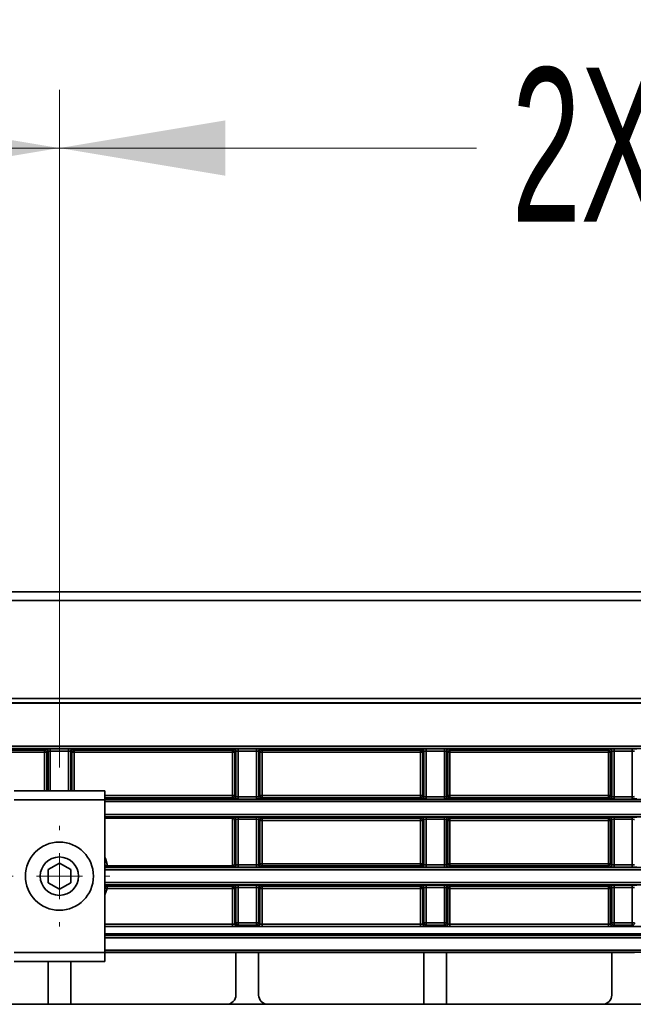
# Model space of a CAD drawing. Header units: millimetres. Extents: x 0 to 1118, y 0 to 864.
# Tile 68 of 250: x 148 to 165, y 493 to 521. Entities that reach past the tile are written whole.
import ezdxf

# ---------------------------------------------------------------- set-up
doc = ezdxf.new("R2010")
doc.units = ezdxf.units.MM
doc.styles.add('SLDTEXTSTYLE0', font='TXT', dxfattribs={"width": 0.605})
doc.dimstyles.new('SLDDIMSTYLE3', dxfattribs={"dimtxt": 4.233333, "dimasz": 4.572, "dimexe": 0, "dimexo": 0.0625, "dimgap": 1.058333, "dimtad": 0, "dimtih": 1, "dimtoh": 1, "dimdec": 1, "dimlfac": 4, "dimrnd": 1e-09, "dimzin": 4, "dimdsep": 46, "dimtxsty": 'SLDTEXTSTYLE0', "dimsah": 1, "dimcen": 0.09, "dimadec": 0, "dimazin": 1, "dimtfac": 1, "dimtofl": 0, "dimtmove": 0, "dimatfit": 3, "dimfxl": 1, "dimfrac": 2, "dimtolj": 1, "dimtzin": 12, "dimarcsym": 0})
doc.dimstyles.new('SLDDIMSTYLE5', dxfattribs={"dimtxt": 4.233333, "dimasz": 4.572, "dimexe": 0, "dimexo": 0.0625, "dimgap": 1.058333, "dimtad": 0, "dimtih": 1, "dimtoh": 1, "dimdec": 1, "dimlfac": 4, "dimrnd": 1e-09, "dimzin": 12, "dimdsep": 46, "dimtxsty": 'SLDTEXTSTYLE0', "dimsah": 1, "dimcen": 0.09, "dimadec": 0, "dimazin": 3, "dimtfac": 1, "dimtofl": 0, "dimtmove": 0, "dimatfit": 3, "dimfxl": 1, "dimfrac": 2, "dimtolj": 1, "dimtzin": 12, "dimarcsym": 0})

# ---------------------------------------------------------------- blocks, each defined once
blk = doc.blocks.new('_D_12')
at = {"color": 7, "linetype": 'Continuous', "lineweight": 0}
for p, q in [((156.168, 534.567), (154.713, 534.567)), ((154.713, 534.567), (154.713, 528.07)), ((167.486, 534.567), (168.942, 534.567)), ((168.942, 534.567), (168.942, 528.07)), ((77.298, 503.387), (77.298, 532.919)), ((231.805, 451.829), (231.805, 532.919)), ((77.298, 531.319), (137.737, 531.319)), ((231.805, 531.319), (171.366, 531.319)), ((154.713, 528.07), (156.168, 528.07)), ((168.942, 528.07), (167.486, 528.07))]:
    blk.add_line(p, q, dxfattribs=at)
at = {"color": 7, "linetype": 'Continuous', "lineweight": 18}
for points in [[(77.298, 531.319), (81.87, 530.557), (81.87, 532.081)], [(231.805, 531.319), (227.233, 532.081), (227.233, 530.557)]]:
    blk.add_solid(points, dxfattribs=at)
at = {"color": 7, "linetype": 'Continuous', "lineweight": 18, "char_height": 4.2333, "attachment_point": 1, "style": 'SLDTEXTSTYLE0'}
for s, insert in [('618.0', (138.706, 533.527)), ('24.3', (156.168, 533.527))]:
    blk.add_mtext(s, dxfattribs=dict(at, insert=insert))
blk = doc.blocks.new('_D_14')
at = {"color": 7, "linetype": 'Continuous', "lineweight": 0}
for p, q in [((125.293, 520.31), (123.838, 520.31)), ((123.838, 520.31), (123.838, 513.813)), ((133.378, 520.31), (134.833, 520.31)), ((134.833, 520.31), (134.833, 513.813)), ((86.644, 500.01), (86.644, 518.662)), ((148.744, 500.01), (148.744, 518.662)), ((86.644, 517.061), (98.13, 517.061)), ((148.744, 517.061), (137.257, 517.061)), ((123.838, 513.813), (125.293, 513.813)), ((134.833, 513.813), (133.378, 513.813))]:
    blk.add_line(p, q, dxfattribs=at)
at = {"color": 7, "linetype": 'Continuous', "lineweight": 18}
for points in [[(86.644, 517.061), (91.216, 516.299), (91.216, 517.823)], [(148.744, 517.061), (144.172, 517.823), (144.172, 516.299)]]:
    blk.add_solid(points, dxfattribs=at)
at = {"color": 7, "linetype": 'Continuous', "lineweight": 18, "char_height": 4.2333, "attachment_point": 1, "style": 'SLDTEXTSTYLE0'}
for s, insert in [('2X', (99.099, 519.27)), ('248.4', (107.831, 519.27)), ('9.8', (125.293, 519.27))]:
    blk.add_mtext(s, dxfattribs=dict(at, insert=insert))
blk = doc.blocks.new('_D_15')
at = {"color": 7, "linetype": 'Continuous', "lineweight": 0}
for p, q in [((187.393, 520.31), (185.938, 520.31)), ((185.938, 520.31), (185.938, 513.813)), ((195.478, 520.31), (196.933, 520.31)), ((196.933, 520.31), (196.933, 513.813)), ((148.744, 500.01), (148.744, 518.662)), ((210.844, 500.01), (210.844, 518.662)), ((148.744, 517.061), (160.23, 517.061)), ((210.844, 517.061), (199.357, 517.061)), ((185.938, 513.813), (187.393, 513.813)), ((196.933, 513.813), (195.478, 513.813))]:
    blk.add_line(p, q, dxfattribs=at)
at = {"color": 7, "linetype": 'Continuous', "lineweight": 18}
for points in [[(148.744, 517.061), (153.316, 516.299), (153.316, 517.823)], [(210.844, 517.061), (206.272, 517.823), (206.272, 516.299)]]:
    blk.add_solid(points, dxfattribs=at)
at = {"color": 7, "linetype": 'Continuous', "lineweight": 18, "char_height": 4.2333, "attachment_point": 1, "style": 'SLDTEXTSTYLE0'}
for s, insert in [('2X', (161.199, 519.27)), ('248.4', (169.931, 519.27)), ('9.8', (187.393, 519.27))]:
    blk.add_mtext(s, dxfattribs=dict(at, insert=insert))
blk = doc.blocks.new('SW_CENTERMARKSYMBOL_2')
at = {"color": 0, "linetype": 'Continuous', "lineweight": 18}
for p, q in [((0, 1.27), (0, 1.385)), ((0, 0), (0, 0.635)), ((-1.27, 0), (-1.385, 0)), ((0, 0), (-0.635, 0)), ((0, 0), (0, -0.635)), ((0, 0), (0.635, 0)), ((1.27, 0), (1.385, 0)), ((0, -1.27), (0, -1.385))]:
    blk.add_line(p, q, dxfattribs=at)

msp = doc.modelspace()

# ---------------------------------------------------------------- linework, layer by layer
at = {"color": 7, "linetype": 'Continuous', "lineweight": 35}
for p, q in [((83.548, 504.849), (213.163, 504.849)), ((213.17, 504.608), (83.548, 504.608)), ((83.548, 501.912), (213.173, 501.912)), ((212.875, 501.794), (83.548, 501.794)), ((83.548, 501.787), (212.854, 501.787)), ((83.548, 500.598), (212.854, 500.598)), ((212.857, 500.536), (83.548, 500.536)), ((143.975, 500.494), (148.338, 500.494)), ((148.338, 500.494), (148.368, 500.524)), ((148.338, 500.494), (148.338, 500.432)), ((148.493, 500.526), (148.995, 500.526)), ((148.493, 500.463), (148.493, 500.526)), ((148.995, 500.463), (148.995, 500.526)), ((149.12, 500.524), (149.15, 500.494)), ((149.15, 500.494), (153.513, 500.494)), ((149.15, 500.494), (149.15, 500.432)), ((153.513, 500.494), (153.543, 500.524)), ((153.513, 500.494), (153.513, 500.432)), ((153.668, 500.526), (154.17, 500.526)), ((153.668, 500.463), (153.668, 500.526)), ((154.17, 500.463), (154.17, 500.526)), ((154.295, 500.524), (154.325, 500.494)), ((154.325, 500.494), (158.688, 500.494)), ((154.325, 500.494), (154.325, 500.432)), ((158.688, 500.494), (158.718, 500.524)), ((158.688, 500.494), (158.688, 500.432)), ((158.843, 500.526), (159.345, 500.526)), ((158.843, 500.463), (158.843, 500.526)), ((159.345, 500.463), (159.345, 500.526)), ((159.47, 500.524), (159.5, 500.494)), ((159.5, 500.494), (163.863, 500.494)), ((159.5, 500.494), (159.5, 500.432)), ((163.863, 500.494), (163.893, 500.524)), ((163.863, 500.494), (163.863, 500.432)), ((164.018, 500.526), (164.52, 500.526)), ((164.018, 500.463), (164.018, 500.526)), ((164.52, 500.463), (164.52, 500.526)), ((148.338, 500.432), (143.975, 500.432)), ((148.4, 500.432), (148.338, 500.432)), ((148.338, 499.374), (148.338, 500.432)), ((148.43, 500.461), (148.4, 500.432)), ((148.4, 500.432), (148.4, 499.374)), ((148.43, 499.374), (148.43, 500.461)), ((148.995, 500.463), (148.493, 500.463)), ((148.493, 500.463), (148.493, 499.374)), ((148.995, 499.374), (148.995, 500.463)), ((149.087, 500.432), (149.057, 500.461)), ((149.057, 500.461), (149.057, 499.374)), ((149.15, 500.432), (149.087, 500.432)), ((149.087, 499.374), (149.087, 500.432)), ((153.513, 500.432), (149.15, 500.432)), ((149.15, 500.432), (149.15, 499.374)), ((153.575, 500.432), (153.513, 500.432)), ((153.513, 499.242), (153.513, 500.432)), ((153.605, 500.461), (153.575, 500.432)), ((153.575, 500.432), (153.575, 499.242)), ((153.605, 499.212), (153.605, 500.461)), ((154.17, 500.463), (153.668, 500.463)), ((153.668, 500.463), (153.668, 499.21)), ((154.17, 499.21), (154.17, 500.463)), ((154.232, 500.461), (154.232, 499.212)), ((154.262, 500.432), (154.232, 500.461)), ((154.262, 499.242), (154.262, 500.432)), ((154.325, 500.432), (154.262, 500.432)), ((158.688, 500.432), (154.325, 500.432)), ((154.325, 500.432), (154.325, 499.242)), ((158.688, 499.242), (158.688, 500.432)), ((158.75, 500.432), (158.688, 500.432)), ((158.78, 500.461), (158.75, 500.432)), ((158.75, 500.432), (158.75, 499.242)), ((158.78, 499.212), (158.78, 500.461)), ((159.345, 500.463), (158.843, 500.463)), ((158.843, 500.463), (158.843, 499.21)), ((159.345, 499.21), (159.345, 500.463)), ((159.407, 500.461), (159.407, 499.212)), ((159.437, 500.432), (159.407, 500.461)), ((159.437, 499.242), (159.437, 500.432)), ((159.5, 500.432), (159.437, 500.432)), ((163.863, 500.432), (159.5, 500.432)), ((159.5, 500.432), (159.5, 499.242)), ((163.863, 499.242), (163.863, 500.432)), ((163.925, 500.432), (163.863, 500.432)), ((163.955, 500.461), (163.925, 500.432)), ((163.925, 500.432), (163.925, 499.242)), ((163.955, 499.212), (163.955, 500.461)), ((164.52, 500.463), (164.018, 500.463)), ((164.018, 500.463), (164.018, 499.21)), ((164.52, 499.21), (164.52, 500.463)), ((149.994, 499.374), (147.494, 499.374)), ((149.994, 499.124), (147.494, 499.124)), ((149.994, 499.374), (149.994, 499.124)), ((149.994, 499.242), (153.513, 499.242)), ((153.513, 499.179), (149.994, 499.179)), ((149.994, 499.138), (174.463, 499.138)), ((149.994, 499.124), (149.994, 494.924)), ((153.513, 499.179), (153.513, 499.242)), ((153.513, 499.242), (153.575, 499.242)), ((153.543, 499.15), (153.513, 499.179)), ((153.575, 499.242), (153.605, 499.212)), ((153.668, 499.21), (153.668, 499.147)), ((153.668, 499.21), (154.17, 499.21)), ((154.17, 499.147), (153.668, 499.147)), ((154.17, 499.147), (154.17, 499.21)), ((154.232, 499.212), (154.262, 499.242)), ((154.262, 499.242), (154.325, 499.242)), ((154.325, 499.179), (154.295, 499.15)), ((154.325, 499.179), (154.325, 499.242)), ((154.325, 499.242), (158.688, 499.242)), ((158.688, 499.179), (154.325, 499.179)), ((158.688, 499.179), (158.688, 499.242)), ((158.688, 499.242), (158.75, 499.242)), ((158.718, 499.15), (158.688, 499.179)), ((158.75, 499.242), (158.78, 499.212)), ((158.843, 499.21), (158.843, 499.147)), ((158.843, 499.21), (159.345, 499.21)), ((159.345, 499.147), (158.843, 499.147)), ((159.345, 499.147), (159.345, 499.21)), ((159.407, 499.212), (159.437, 499.242)), ((159.437, 499.242), (159.5, 499.242)), ((159.5, 499.179), (159.47, 499.15)), ((159.5, 499.242), (163.863, 499.242)), ((159.5, 499.179), (159.5, 499.242)), ((163.863, 499.179), (159.5, 499.179)), ((163.863, 499.179), (163.863, 499.242)), ((163.863, 499.242), (163.925, 499.242)), ((163.893, 499.15), (163.863, 499.179)), ((163.925, 499.242), (163.955, 499.212)), ((164.018, 499.21), (164.018, 499.147)), ((164.018, 499.21), (164.52, 499.21)), ((164.52, 499.147), (164.018, 499.147)), ((164.52, 499.147), (164.52, 499.21)), ((174.463, 499.075), (149.994, 499.075)), ((149.994, 498.723), (174.463, 498.723)), ((174.463, 498.661), (149.994, 498.661)), ((149.994, 498.618), (153.512, 498.618)), ((153.512, 498.618), (153.543, 498.649)), ((153.513, 497.305), (153.513, 498.618)), ((153.605, 498.586), (153.575, 498.557)), ((153.605, 497.337), (153.605, 498.586)), ((153.668, 498.651), (154.17, 498.651)), ((153.668, 498.588), (153.668, 498.651)), ((154.17, 498.588), (153.668, 498.588)), ((153.668, 498.588), (153.668, 497.335)), ((154.17, 498.588), (154.17, 498.651)), ((154.17, 497.335), (154.17, 498.588)), ((154.232, 498.586), (154.232, 497.337)), ((154.262, 498.557), (154.232, 498.586)), ((154.295, 498.649), (154.325, 498.619)), ((154.325, 498.619), (158.688, 498.619)), ((154.325, 498.619), (154.325, 498.557)), ((158.688, 498.619), (158.718, 498.649)), ((158.688, 498.619), (158.688, 498.557)), ((158.78, 498.586), (158.75, 498.557)), ((158.78, 497.337), (158.78, 498.586)), ((158.843, 498.651), (159.345, 498.651)), ((158.843, 498.588), (158.843, 498.651)), ((159.345, 498.588), (158.843, 498.588)), ((158.843, 498.588), (158.843, 497.335)), ((159.345, 498.588), (159.345, 498.651)), ((159.345, 497.335), (159.345, 498.588)), ((159.407, 498.586), (159.407, 497.337)), ((159.437, 498.557), (159.407, 498.586)), ((159.47, 498.649), (159.5, 498.619)), ((159.5, 498.619), (163.863, 498.619)), ((159.5, 498.619), (159.5, 498.557)), ((163.863, 498.619), (163.893, 498.649)), ((163.863, 498.619), (163.863, 498.557)), ((163.955, 498.586), (163.925, 498.557)), ((163.955, 497.337), (163.955, 498.586)), ((164.018, 498.651), (164.52, 498.651)), ((164.018, 498.588), (164.018, 498.651)), ((164.52, 498.588), (164.018, 498.588)), ((164.018, 498.588), (164.018, 497.335)), ((164.52, 498.588), (164.52, 498.651)), ((164.52, 497.335), (164.52, 498.588)), ((153.575, 498.557), (153.575, 497.367)), ((154.262, 497.367), (154.262, 498.557)), ((154.325, 498.557), (154.262, 498.557)), ((158.688, 498.557), (154.325, 498.557)), ((154.325, 498.557), (154.325, 497.367)), ((158.688, 497.367), (158.688, 498.557)), ((158.75, 498.557), (158.688, 498.557)), ((158.75, 498.557), (158.75, 497.367)), ((159.437, 497.367), (159.437, 498.557)), ((159.5, 498.557), (159.437, 498.557)), ((163.863, 498.557), (159.5, 498.557)), ((159.5, 498.557), (159.5, 497.367)), ((163.925, 498.557), (163.863, 498.557)), ((163.863, 497.367), (163.863, 498.557)), ((163.925, 498.557), (163.925, 497.367)), ((148.744, 497.385), (148.431, 497.205)), ((149.056, 497.205), (148.744, 497.385)), ((149.994, 497.35), (149.994, 497.351)), ((150.056, 497.305), (150.022, 497.263)), ((150.022, 497.263), (174.463, 497.263)), ((150.069, 497.305), (150.056, 497.305)), ((150.069, 497.305), (153.512, 497.305)), ((153.543, 497.275), (153.512, 497.305)), ((153.575, 497.367), (153.605, 497.337)), ((153.668, 497.335), (153.668, 497.272)), ((153.668, 497.335), (154.17, 497.335)), ((154.17, 497.272), (153.668, 497.272)), ((154.17, 497.272), (154.17, 497.335)), ((154.232, 497.337), (154.262, 497.367)), ((154.262, 497.367), (154.325, 497.367)), ((154.325, 497.304), (154.295, 497.275)), ((154.325, 497.367), (158.688, 497.367)), ((154.325, 497.304), (154.325, 497.367)), ((158.688, 497.304), (154.325, 497.304)), ((158.688, 497.304), (158.688, 497.367)), ((158.688, 497.367), (158.75, 497.367)), ((158.718, 497.275), (158.688, 497.304)), ((158.75, 497.367), (158.78, 497.337)), ((158.843, 497.335), (158.843, 497.272)), ((158.843, 497.335), (159.345, 497.335)), ((159.345, 497.272), (158.843, 497.272)), ((159.345, 497.272), (159.345, 497.335)), ((159.407, 497.337), (159.437, 497.367)), ((159.437, 497.367), (159.5, 497.367)), ((159.5, 497.304), (159.47, 497.275)), ((159.5, 497.367), (163.863, 497.367)), ((159.5, 497.304), (159.5, 497.367)), ((163.863, 497.304), (159.5, 497.304)), ((163.863, 497.304), (163.863, 497.367)), ((163.863, 497.367), (163.925, 497.367)), ((163.893, 497.275), (163.863, 497.304)), ((163.925, 497.367), (163.955, 497.337)), ((164.018, 497.335), (164.018, 497.272)), ((164.018, 497.335), (164.52, 497.335)), ((164.52, 497.272), (164.018, 497.272)), ((164.52, 497.272), (164.52, 497.335)), ((148.431, 497.205), (148.431, 496.844)), ((149.056, 496.844), (149.056, 497.205)), ((174.463, 497.2), (149.994, 497.2)), ((148.431, 496.844), (148.744, 496.663)), ((148.744, 496.663), (149.056, 496.844)), ((149.994, 496.848), (174.463, 496.848)), ((149.994, 496.697), (149.994, 496.698)), ((150.055, 496.682), (149.994, 496.697)), ((174.463, 496.786), (150.022, 496.786)), ((150.022, 496.786), (150.055, 496.744)), ((150.055, 496.744), (153.513, 496.744)), ((150.055, 496.744), (150.055, 496.682)), ((153.513, 496.682), (150.055, 496.682)), ((153.513, 496.744), (153.543, 496.774)), ((153.513, 496.744), (153.513, 496.682)), ((153.513, 495.705), (153.513, 496.682)), ((153.575, 496.682), (153.513, 496.682)), ((153.605, 496.711), (153.575, 496.682)), ((153.575, 496.682), (153.575, 495.707)), ((153.605, 495.737), (153.605, 496.711)), ((153.668, 496.776), (154.17, 496.776)), ((153.668, 496.776), (153.668, 496.713)), ((154.17, 496.713), (153.668, 496.713)), ((153.668, 496.713), (153.668, 495.737)), ((154.17, 496.713), (154.17, 496.776)), ((154.17, 495.737), (154.17, 496.713)), ((154.232, 496.711), (154.232, 495.737)), ((154.262, 496.682), (154.232, 496.711)), ((154.262, 495.707), (154.262, 496.682)), ((154.325, 496.682), (154.262, 496.682)), ((154.295, 496.774), (154.325, 496.744)), ((154.325, 496.744), (158.688, 496.744)), ((154.325, 496.682), (154.325, 496.744)), ((154.325, 496.682), (154.325, 495.705)), ((158.688, 496.682), (154.325, 496.682)), ((158.688, 496.744), (158.718, 496.774)), ((158.688, 496.682), (158.688, 496.744)), ((158.688, 495.705), (158.688, 496.682)), ((158.75, 496.682), (158.688, 496.682)), ((158.78, 496.711), (158.75, 496.682)), ((158.75, 496.682), (158.75, 495.707)), ((158.78, 495.737), (158.78, 496.711)), ((158.843, 496.776), (159.345, 496.776)), ((158.843, 496.776), (158.843, 496.713)), ((159.345, 496.713), (158.843, 496.713)), ((158.843, 496.713), (158.843, 495.737)), ((159.345, 496.713), (159.345, 496.776)), ((159.345, 495.737), (159.345, 496.713)), ((159.407, 496.711), (159.407, 495.737)), ((159.437, 496.682), (159.407, 496.711)), ((159.437, 495.707), (159.437, 496.682)), ((159.5, 496.682), (159.437, 496.682)), ((159.47, 496.774), (159.5, 496.744)), ((159.5, 496.744), (163.863, 496.744)), ((159.5, 496.682), (159.5, 496.744)), ((159.5, 496.682), (159.5, 495.705)), ((163.863, 496.682), (159.5, 496.682)), ((163.863, 496.744), (163.893, 496.774)), ((163.863, 496.682), (163.863, 496.744)), ((163.863, 495.705), (163.863, 496.682)), ((163.925, 496.682), (163.863, 496.682)), ((163.955, 496.711), (163.925, 496.682)), ((163.925, 496.682), (163.925, 495.707)), ((163.955, 495.737), (163.955, 496.711)), ((164.018, 496.776), (164.52, 496.776)), ((164.018, 496.776), (164.018, 496.713)), ((164.52, 496.713), (164.018, 496.713)), ((164.018, 496.713), (164.018, 495.737)), ((164.52, 496.713), (164.52, 496.776)), ((164.52, 495.737), (164.52, 496.713)), ((149.994, 495.705), (153.513, 495.705)), ((153.513, 495.642), (149.994, 495.642)), ((149.994, 495.637), (174.907, 495.637)), ((153.513, 495.705), (153.513, 495.642)), ((153.575, 495.707), (153.605, 495.737)), ((153.605, 495.737), (153.668, 495.737)), ((153.668, 495.674), (153.638, 495.644)), ((153.668, 495.737), (154.17, 495.737)), ((153.668, 495.674), (153.668, 495.737)), ((154.17, 495.674), (153.668, 495.674)), ((154.17, 495.737), (154.232, 495.737)), ((154.17, 495.674), (154.17, 495.737)), ((154.2, 495.644), (154.17, 495.674)), ((154.232, 495.737), (154.262, 495.707)), ((154.325, 495.705), (154.325, 495.642)), ((154.325, 495.705), (158.688, 495.705)), ((158.688, 495.642), (154.325, 495.642)), ((158.688, 495.705), (158.688, 495.642)), ((158.75, 495.707), (158.78, 495.737)), ((158.78, 495.737), (158.843, 495.737)), ((158.843, 495.674), (158.813, 495.644)), ((158.843, 495.737), (159.345, 495.737)), ((158.843, 495.674), (158.843, 495.737)), ((159.345, 495.674), (158.843, 495.674)), ((159.345, 495.737), (159.407, 495.737)), ((159.345, 495.674), (159.345, 495.737)), ((159.375, 495.644), (159.345, 495.674)), ((159.407, 495.737), (159.437, 495.707)), ((159.5, 495.705), (159.5, 495.642)), ((159.5, 495.705), (163.863, 495.705)), ((163.863, 495.642), (159.5, 495.642)), ((163.863, 495.705), (163.863, 495.642)), ((163.925, 495.707), (163.955, 495.737)), ((163.955, 495.737), (164.018, 495.737)), ((164.018, 495.674), (163.988, 495.644)), ((164.018, 495.737), (164.52, 495.737)), ((164.018, 495.674), (164.018, 495.737)), ((164.52, 495.674), (164.018, 495.674)), ((164.52, 495.737), (164.582, 495.737)), ((164.52, 495.674), (164.52, 495.737)), ((164.55, 495.644), (164.52, 495.674)), ((149.994, 495.437), (174.544, 495.437)), ((149.994, 495.388), (175.353, 495.388)), ((175.356, 495.325), (149.994, 495.325)), ((149.994, 494.924), (147.494, 494.924)), ((149.994, 494.991), (211.095, 494.991)), ((211.095, 494.929), (149.994, 494.929)), ((149.994, 494.924), (149.994, 494.674)), ((153.606, 494.923), (149.994, 494.923)), ((153.606, 494.923), (154.231, 494.923)), ((153.606, 493.75), (153.606, 494.923)), ((158.781, 494.923), (154.231, 494.923)), ((154.231, 493.75), (154.231, 494.923)), ((158.781, 494.923), (159.406, 494.923)), ((158.781, 493.5), (158.781, 494.923)), ((163.956, 494.923), (159.406, 494.923)), ((159.406, 493.5), (159.406, 494.923)), ((163.956, 494.923), (164.581, 494.923)), ((163.956, 493.75), (163.956, 494.923)), ((149.994, 494.674), (147.494, 494.674)), ((148.431, 493.5), (148.431, 494.674)), ((149.056, 493.5), (149.056, 494.674)), ((144.131, 493.5), (148.431, 493.5)), ((149.056, 493.5), (148.431, 493.5)), ((149.056, 493.5), (153.356, 493.5)), ((154.481, 493.5), (153.356, 493.5)), ((154.481, 493.5), (158.781, 493.5)), ((159.406, 493.5), (158.781, 493.5)), ((159.406, 493.5), (163.706, 493.5)), ((164.831, 493.5), (163.706, 493.5))]:
    msp.add_line(p, q, dxfattribs=at)
at = {"color": 7, "linetype": 'Continuous', "lineweight": 35, "flags": 128}
for points in [[(149.994, 497.547), (150.021, 497.478), (150.069, 497.305)], [(150.055, 496.682), (149.996, 496.507), (149.994, 496.501)]]:
    msp.add_lwpolyline(points, dxfattribs=at)
at = {"color": 7, "linetype": 'Continuous', "lineweight": 35}
for radius in [0.938, 0.528]:
    msp.add_circle((148.744, 497.024), radius, dxfattribs=at)
for centre, start, end in [((148.338, 500.432), 0.0204, 89.9796), ((148.368, 500.461), 0.0204, 89.9796), ((149.12, 500.461), 90.0204, 179.9796), ((149.15, 500.432), 90.0204, 179.9796), ((153.513, 500.432), 0.0204, 89.9796), ((153.543, 500.461), 0.0204, 89.9796), ((154.295, 500.461), 90.0204, 179.9796), ((154.325, 500.432), 90.0204, 179.9796), ((158.688, 500.432), 0.0204, 89.9796), ((158.718, 500.461), 0.0204, 89.9796), ((159.47, 500.461), 90.0204, 179.9796), ((159.5, 500.432), 90.0204, 179.9796), ((163.863, 500.432), 0.0204, 89.9796), ((163.893, 500.461), 0.0204, 89.9796), ((153.513, 499.242), 270.0204, 359.9796), ((153.543, 499.212), 270.0204, 359.9796), ((154.295, 499.212), 180.0204, 269.9796), ((154.325, 499.242), 180.0204, 269.9796), ((158.688, 499.242), 270.0204, 359.9796), ((158.718, 499.212), 270.0204, 359.9796), ((159.47, 499.212), 180.0204, 269.9796), ((159.5, 499.242), 180.0204, 269.9796), ((163.863, 499.242), 270.0204, 359.9796), ((163.893, 499.212), 270.0204, 359.9796), ((153.543, 498.586), 0.0204, 89.9796), ((154.295, 498.586), 90.0204, 179.9796), ((154.325, 498.557), 90.0204, 179.9796), ((158.688, 498.557), 0.0204, 89.9796), ((158.718, 498.586), 0.0204, 89.9796), ((159.47, 498.586), 90.0204, 179.9796), ((159.5, 498.557), 90.0204, 179.9796), ((163.863, 498.557), 0.0204, 89.9796), ((163.893, 498.586), 0.0204, 89.9796), ((150.022, 497.325), 242.7589, 269.9855), ((153.543, 497.337), 270.0204, 359.9796), ((154.295, 497.337), 180.0204, 269.9796), ((154.325, 497.367), 180.0204, 269.9796), ((158.688, 497.367), 270.0204, 359.9796), ((158.718, 497.337), 270.0204, 359.9796), ((159.47, 497.337), 180.0204, 269.9796), ((159.5, 497.367), 180.0204, 269.9796), ((163.863, 497.367), 270.0204, 359.9796), ((163.893, 497.337), 270.0204, 359.9796), ((150.022, 496.723), 90.0145, 117.2411), ((150.055, 496.682), 90.0149, 165.3419), ((153.513, 496.682), 0.0204, 89.9796), ((153.543, 496.711), 0.0204, 89.9796), ((154.295, 496.711), 90.0204, 179.9796), ((154.325, 496.682), 90.0204, 179.9796), ((158.688, 496.682), 0.0204, 89.9796), ((158.718, 496.711), 0.0204, 89.9796), ((159.47, 496.711), 90.0204, 179.9796), ((159.5, 496.682), 90.0204, 179.9796), ((163.863, 496.682), 0.0204, 89.9796), ((163.893, 496.711), 0.0204, 89.9796), ((153.638, 495.707), 180.0204, 269.9796), ((153.668, 495.737), 180.0204, 269.9796), ((154.17, 495.737), 270.0204, 359.9796), ((154.2, 495.707), 270.0204, 359.9796), ((158.813, 495.707), 180.0204, 269.9796), ((158.843, 495.737), 180.0204, 269.9796), ((159.345, 495.737), 270.0204, 359.9796), ((159.375, 495.707), 270.0204, 359.9796), ((163.988, 495.707), 180.0204, 269.9796), ((164.018, 495.737), 180.0204, 269.9796), ((164.52, 495.737), 270.0204, 359.9796)]:
    msp.add_arc(centre, 0.0625, start, end, dxfattribs=at)
for centre, major_axis, ratio, start_param, end_param in [((148.493, 500.524), (0.125, 0), 0.017455, 1.570796, 3.124139), ((148.995, 500.524), (0.125, 0), 0.017455, 0.017453, 1.570796), ((153.668, 500.524), (0.125, 0), 0.017455, 1.570796, 3.124139), ((154.17, 500.524), (0.125, 0), 0.017455, 0.017453, 1.570796), ((158.843, 500.524), (0.125, 0), 0.017455, 1.570796, 3.124139), ((159.345, 500.524), (0.125, 0), 0.017455, 0.017453, 1.570796), ((164.018, 500.524), (0.125, 0), 0.017455, 1.570796, 3.124139), ((164.52, 500.524), (0.125, 0), 0.017455, 0.017453, 1.570796), ((148.493, 500.461), (0.0625, 0), 0.03491, 1.570796, 3.124139), ((148.995, 500.461), (0.0625, 0), 0.03491, 0.017453, 1.570796), ((153.668, 500.461), (0.0625, 0), 0.03491, 1.570796, 3.124139), ((154.17, 500.461), (0.0625, 0), 0.03491, 0.017453, 1.570796), ((158.843, 500.461), (0.0625, 0), 0.03491, 1.570796, 3.124139), ((159.345, 500.461), (0.0625, 0), 0.03491, 0.017453, 1.570796), ((164.018, 500.461), (0.0625, 0), 0.03491, 1.570796, 3.124139), ((164.52, 500.461), (0.0625, 0), 0.03491, 0.017453, 1.570796), ((153.668, 499.15), (0.125, 0), 0.017455, 3.159046, 4.712389), ((153.668, 499.212), (0.0625, 0), 0.03491, 3.159046, 4.712389), ((154.17, 499.212), (0.0625, 0), 0.03491, 4.712389, 6.265732), ((154.17, 499.15), (0.125, 0), 0.017455, 4.712389, 6.265732), ((158.843, 499.15), (0.125, 0), 0.017455, 3.159046, 4.712389), ((158.843, 499.212), (0.0625, 0), 0.03491, 3.159046, 4.712389), ((159.345, 499.212), (0.0625, 0), 0.03491, 4.712389, 6.265732), ((159.345, 499.15), (0.125, 0), 0.017455, 4.712389, 6.265732), ((164.018, 499.15), (0.125, 0), 0.017455, 3.159046, 4.712389), ((164.018, 499.212), (0.0625, 0), 0.03491, 3.159046, 4.712389), ((164.52, 499.212), (0.0625, 0), 0.03491, 4.712389, 6.265732), ((164.52, 499.15), (0.125, 0), 0.017455, 4.712389, 6.265732), ((153.512, 498.556), (0.0442, 0.0442), 0.999695, 0.768097, 0.785246), ((153.513, 498.557), (0.0579, -0.024), 0.975619, 0.401502, 1.954845), ((153.668, 498.649), (0.125, 0), 0.017455, 1.570796, 3.124139), ((153.668, 498.586), (0.0625, 0), 0.03491, 1.570796, 3.124139), ((154.17, 498.649), (0.125, 0), 0.017455, 0.017453, 1.570796), ((154.17, 498.586), (0.0625, 0), 0.03491, 0.017453, 1.570796), ((158.843, 498.649), (0.125, 0), 0.017455, 1.570796, 3.124139), ((158.843, 498.586), (0.0625, 0), 0.03491, 1.570796, 3.124139), ((159.345, 498.649), (0.125, 0), 0.017455, 0.017453, 1.570796), ((159.345, 498.586), (0.0625, 0), 0.03491, 0.017453, 1.570796), ((164.018, 498.649), (0.125, 0), 0.017455, 1.570796, 3.124139), ((164.018, 498.586), (0.0625, 0), 0.03491, 1.570796, 3.124139), ((164.52, 498.649), (0.125, 0), 0.017455, 0.017453, 1.570796), ((164.52, 498.586), (0.0625, 0), 0.03491, 0.017453, 1.570796), ((153.512, 497.368), (-0.0442, 0.0442), 0.999695, 2.356347, 2.373495), ((153.513, 497.367), (0.0579, 0.024), 0.975619, 4.32834, 5.881683), ((153.668, 497.275), (0.125, 0), 0.017455, 3.159046, 4.712389), ((153.668, 497.337), (0.0625, 0), 0.03491, 3.159046, 4.712389), ((154.17, 497.337), (0.0625, 0), 0.03491, 4.712389, 6.265732), ((154.17, 497.275), (0.125, 0), 0.017455, 4.712389, 6.265732), ((158.843, 497.275), (0.125, 0), 0.017455, 3.159046, 4.712389), ((158.843, 497.337), (0.0625, 0), 0.03491, 3.159046, 4.712389), ((159.345, 497.337), (0.0625, 0), 0.03491, 4.712389, 6.265732), ((159.345, 497.275), (0.125, 0), 0.017455, 4.712389, 6.265732), ((164.018, 497.275), (0.125, 0), 0.017455, 3.159046, 4.712389), ((164.018, 497.337), (0.0625, 0), 0.03491, 3.159046, 4.712389), ((164.52, 497.337), (0.0625, 0), 0.03491, 4.712389, 6.265732), ((164.52, 497.275), (0.125, 0), 0.017455, 4.712389, 6.265732), ((153.668, 496.774), (0.125, 0), 0.017455, 1.570796, 3.124139), ((153.668, 496.711), (0.0625, 0), 0.03491, 1.570796, 3.124139), ((154.17, 496.774), (0.125, 0), 0.017455, 0.017453, 1.570796), ((154.17, 496.711), (0.0625, 0), 0.03491, 0.017453, 1.570796), ((158.843, 496.774), (0.125, 0), 0.017455, 1.570796, 3.124139), ((158.843, 496.711), (0.0625, 0), 0.03491, 1.570796, 3.124139), ((159.345, 496.774), (0.125, 0), 0.017455, 0.017453, 1.570796), ((159.345, 496.711), (0.0625, 0), 0.03491, 0.017453, 1.570796), ((164.018, 496.774), (0.125, 0), 0.017455, 1.570796, 3.124139), ((164.018, 496.711), (0.0625, 0), 0.03491, 1.570796, 3.124139), ((164.52, 496.774), (0.125, 0), 0.017455, 0.017453, 1.570796), ((164.52, 496.711), (0.0625, 0), 0.03491, 0.017453, 1.570796), ((153.513, 495.707), (0.0625, 0), 0.03491, 4.712389, 6.265732), ((153.513, 495.644), (0.125, 0), 0.017455, 4.712389, 6.265732), ((154.325, 495.644), (0.125, 0), 0.017455, 3.159046, 4.712389), ((154.325, 495.707), (0.0625, 0), 0.03491, 3.159046, 4.712389), ((158.688, 495.707), (0.0625, 0), 0.03491, 4.712389, 6.265732), ((158.688, 495.644), (0.125, 0), 0.017455, 4.712389, 6.265732), ((159.5, 495.644), (0.125, 0), 0.017455, 3.159046, 4.712389), ((159.5, 495.707), (0.0625, 0), 0.03491, 3.159046, 4.712389), ((163.863, 495.707), (0.0625, 0), 0.03491, 4.712389, 6.265732), ((163.863, 495.644), (0.125, 0), 0.017455, 4.712389, 6.265732), ((153.356, 493.75), (-0.177, 0.177), 0.999695, 2.356347, 3.926839), ((154.481, 493.75), (0.177, 0.177), 0.999695, 2.356347, 3.926839), ((163.706, 493.75), (-0.177, 0.177), 0.999695, 2.356347, 3.926839)]:
    msp.add_ellipse(centre, major_axis=major_axis, ratio=ratio, start_param=start_param, end_param=end_param, dxfattribs=at)
for points, knots in [([(149.994, 497.351), (149.994, 497.351), (149.996, 497.345), (150.002, 497.332), (150.016, 497.317), (150.035, 497.307), (150.049, 497.306), (150.056, 497.305)], [0, 0, 0, 0, 0.0077018, 0.2526903, 0.5759961, 0.8084868, 1, 1, 1, 1]), ([(150.022, 497.263), (150.022, 497.263), (150.022, 497.263), (150.02, 497.261), (150.013, 497.257), (150.004, 497.251), (149.996, 497.246), (149.994, 497.245)], [0, 0, 0, 0, 0.05872, 0.299113, 0.436586, 0.862884, 1, 1, 1, 1]), ([(149.994, 496.803), (149.996, 496.802), (150.004, 496.797), (150.013, 496.792), (150.02, 496.787), (150.022, 496.786), (150.022, 496.786), (150.022, 496.786)], [0, 0, 0, 0, 0.137116, 0.563414, 0.700887, 0.94128, 1, 1, 1, 1])]:
    msp.add_open_spline(points, degree=3, knots=knots, dxfattribs=at)

# ---------------------------------------------------------------- block references
at = {"color": 7, "linetype": 'Continuous', "lineweight": 0}
msp.add_blockref('SW_CENTERMARKSYMBOL_2', (148.744, 497.024), dxfattribs=at)

# ---------------------------------------------------------------- dimensions: what is measured, and where the dimension line sits
at = {"color": 7, "linetype": 'Continuous', "lineweight": 18}
dim = msp.add_linear_dim(base=(231.805, 531.319), p1=(77.298, 501.787), p2=(231.805, 450.229), dimstyle='SLDDIMSTYLE3', dxfattribs=at)
dim.commit()
dim.dimension.update_dxf_attribs({"geometry": '_D_12', "text_midpoint": (154.551, 531.319), "dimtype": 160})
for base, p1, p2, picture, middle in [((148.744, 517.061), (86.644, 498.409), (148.744, 498.409), '_D_14', (117.694, 517.061)), ((210.844, 517.061), (148.744, 498.409), (210.844, 498.409), '_D_15', (179.794, 517.061))]:
    dim = msp.add_linear_dim(base=base, p1=p1, p2=p2, text='2X <>', dimstyle='SLDDIMSTYLE5', dxfattribs=at)
    dim.commit()
    dim.dimension.update_dxf_attribs({"geometry": picture, "text_midpoint": middle, "dimtype": 160})

doc.saveas('drawing.dxf')
